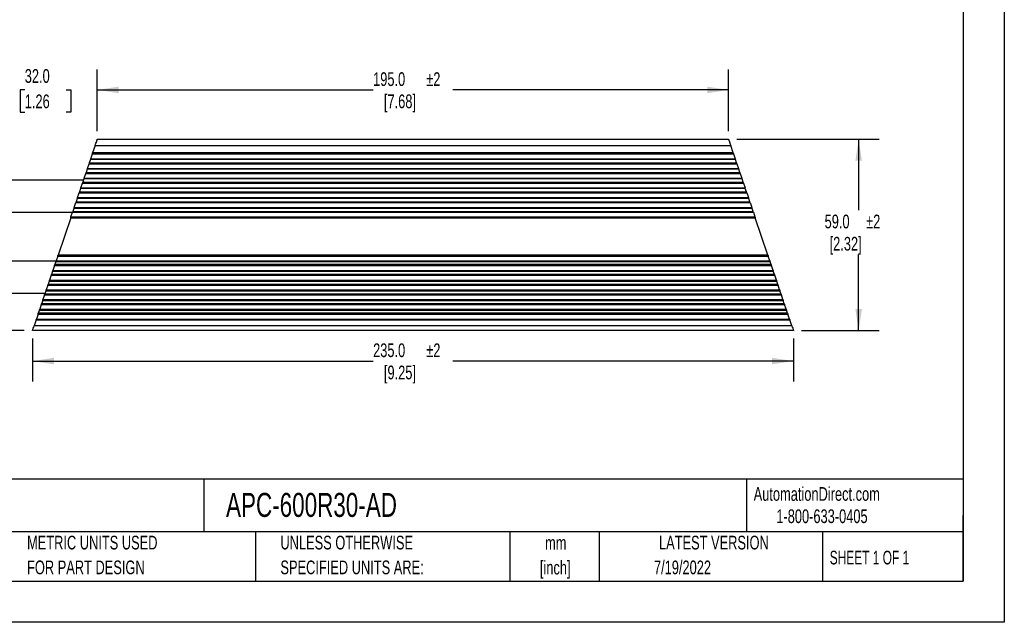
# Model space of a CAD drawing. Header units: millimetres. Extents: x 0 to 559, y 0 to 432.
# Tile 3 of 5: x 255 to 559, y 0 to 186. Entities that reach past the tile are written whole.
import ezdxf

# ---------------------------------------------------------------- set-up
doc = ezdxf.new("R2010")
doc.units = ezdxf.units.MM
doc.header["$LTSCALE"] = 2
doc.linetypes.add('CENTERX2', pattern=[20.32, 12.7, -2.54, 2.54, -2.54])
doc.layers.add('DIMENSIONS', color=140, linetype='Continuous', lineweight=25)
doc.layers.add('TEXT', color=140, linetype='Continuous', lineweight=25)
doc.styles.add('SLDTEXTSTYLE0', font='TXT', dxfattribs={"width": 0.7})
doc.styles.add('SLDTEXTSTYLE1', font='TXT', dxfattribs={"width": 0.65})
doc.dimstyles.new('SLDDIMSTYLE0', dxfattribs={"dimtxt": 4.316016, "dimasz": 6.604, "dimexe": 0, "dimexo": 0.0625, "dimgap": 1.079004, "dimtad": 0, "dimtih": 1, "dimtoh": 1, "dimrnd": 1e-09, "dimzin": 4, "dimdsep": 46, "dimtxsty": 'SLDTEXTSTYLE0', "dimsah": 1, "dimcen": 0.09, "dimadec": 0, "dimazin": 1, "dimtfac": 1, "dimtmove": 0, "dimatfit": 0, "dimfxl": 0, "dimfrac": 2, "dimtolj": 1, "dimtzin": 12, "dimarcsym": 0})
doc.dimstyles.new('SLDDIMSTYLE1', dxfattribs={"dimtxt": 4.316016, "dimasz": 6.604, "dimexe": 0, "dimexo": 0.0625, "dimgap": 1.079004, "dimtad": 0, "dimtih": 1, "dimtoh": 1, "dimrnd": 1e-09, "dimzin": 4, "dimdsep": 46, "dimtxsty": 'SLDTEXTSTYLE0', "dimsah": 1, "dimcen": 0.09, "dimadec": 0, "dimazin": 1, "dimtol": 1, "dimtp": 2, "dimtm": 2, "dimtfac": 1, "dimtdec": 0, "dimtofl": 0, "dimtmove": 0, "dimatfit": 3, "dimfxl": 0, "dimfrac": 2, "dimtolj": 1, "dimarcsym": 0})
doc.dimstyles.new('SLDDIMSTYLE2', dxfattribs={"dimtxt": 4.316016, "dimasz": 6.604, "dimexe": 0, "dimexo": 0.0625, "dimgap": 1.079004, "dimtad": 0, "dimtih": 1, "dimtoh": 1, "dimrnd": 1e-09, "dimzin": 12, "dimdsep": 46, "dimtxsty": 'SLDTEXTSTYLE0', "dimsah": 1, "dimcen": 0.09, "dimadec": 0, "dimazin": 3, "dimtfac": 1, "dimtmove": 0, "dimatfit": 0, "dimfxl": 0, "dimfrac": 2, "dimtolj": 1, "dimtzin": 12, "dimarcsym": 0})

# ---------------------------------------------------------------- blocks, each defined once
blk = doc.blocks.new('SW_NOTE_0')
at = {"layer": 'TEXT', "color": 0, "linetype": 'CENTERX2', "lineweight": 18, "char_height": 4.2333, "attachment_point": 1}
for s, insert, style in [('LS ELECTRIC BRAKING RESISTOR, 600W, 30 OHM, ENCAPSULATED, FOR USE WITH LS ELECTRIC', (0, 5.46), 'SLDTEXTSTYLE0'), ('230 VAC 2 kW & 3.5 kW DRIVES', (0, -2.19), 'SLDTEXTSTYLE1')]:
    blk.add_mtext(s, dxfattribs=dict(at, insert=insert, style=style))
blk = doc.blocks.new('SW_NOTE_0_1')
at = {"layer": 'TEXT', "color": 0, "linetype": 'CENTERX2', "lineweight": 18, "char_height": 4.233, "attachment_point": 2, "style": 'SLDTEXTSTYLE0'}
for s, insert in [('mm', (5.69, 5.46)), ('[inch]', (5.52, -2.19))]:
    blk.add_mtext(s, dxfattribs=dict(at, insert=insert))
blk = doc.blocks.new('SW_NOTE_0_2')
at = {"layer": 'TEXT', "color": 0, "linetype": 'CENTERX2', "lineweight": 18, "char_height": 4.2333, "attachment_point": 1, "style": 'SLDTEXTSTYLE0'}
for s, insert in [('UNLESS OTHERWISE', (0, 5.46)), ('SPECIFIED UNITS ARE:', (0, -2.19))]:
    blk.add_mtext(s, dxfattribs=dict(at, insert=insert))
blk = doc.blocks.new('SW_NOTE_0_6')
at = {"layer": 'TEXT', "color": 0, "linetype": 'CENTERX2', "lineweight": 18, "char_height": 4.2333, "attachment_point": 1, "style": 'SLDTEXTSTYLE0'}
for s, insert in [('METRIC UNITS USED', (0, 5.46)), ('FOR PART DESIGN', (0, -2.19))]:
    blk.add_mtext(s, dxfattribs=dict(at, insert=insert))
blk = doc.blocks.new('_D')
at = {"layer": 'DIMENSIONS'}
for p, q in [((246.68, 139.17), (246.68, 170.74)), ((278.65, 151.68), (278.65, 170.74)), ((246.68, 164.39), (233.98, 164.39)), ((256.25, 164.39), (254.81, 164.39)), ((254.81, 164.39), (254.81, 157.53)), ((269.08, 164.39), (270.53, 164.39)), ((270.53, 164.39), (270.53, 157.53)), ((278.65, 164.39), (291.35, 164.39)), ((254.81, 157.53), (256.25, 157.53)), ((270.53, 157.53), (269.08, 157.53))]:
    blk.add_line(p, q, dxfattribs=at)
for points in [[(246.68, 164.39), (240.08, 165.4), (240.08, 163.37)], [(278.65, 164.39), (285.26, 163.37), (285.26, 165.4)]]:
    blk.add_solid(points, dxfattribs=at)
at = {"layer": 'DIMENSIONS', "char_height": 4.233, "attachment_point": 1, "style": 'SLDTEXTSTYLE0'}
for s, insert in [('32.0', (256.25, 170.81)), ('1.26', (256.25, 162.98))]:
    blk.add_mtext(s, dxfattribs=dict(at, insert=insert))
blk = doc.blocks.new('_D_1')
at = {"layer": 'DIMENSIONS'}
for p, q in [((258.65, 87.6), (258.65, 74.31)), ((493.65, 87.6), (493.65, 74.31)), ((258.65, 80.66), (363.84, 80.66)), ((493.65, 80.66), (388.47, 80.66))]:
    blk.add_line(p, q, dxfattribs=at)
for points in [[(258.65, 80.66), (265.26, 79.65), (265.26, 81.68)], [(493.65, 80.66), (487.05, 81.68), (487.05, 79.65)]]:
    blk.add_solid(points, dxfattribs=at)
at = {"layer": 'DIMENSIONS', "char_height": 4.233, "attachment_point": 1, "style": 'SLDTEXTSTYLE0'}
for s, insert in [('235.0', (363.84, 86.12)), ('±2', (380.26, 86.12)), ('[9.25]', (367.18, 79.26))]:
    blk.add_mtext(s, dxfattribs=dict(at, insert=insert))
blk = doc.blocks.new('_D_2')
at = {"layer": 'DIMENSIONS'}
for p, q in [((476.19, 149.14), (520.17, 149.14)), ((513.82, 149.14), (513.82, 127.28)), ((513.82, 90.14), (513.82, 113.56)), ((496.19, 90.14), (520.17, 90.14))]:
    blk.add_line(p, q, dxfattribs=at)
for points in [[(513.82, 149.14), (512.81, 142.53), (514.84, 142.53)], [(513.82, 90.14), (514.84, 96.74), (512.81, 96.74)]]:
    blk.add_solid(points, dxfattribs=at)
at = {"layer": 'DIMENSIONS', "char_height": 4.233, "attachment_point": 1, "style": 'SLDTEXTSTYLE0'}
for s, insert in [('59.0', (503.3, 125.88)), ('±2', (516.13, 125.88)), ('[2.32]', (504.84, 119.02))]:
    blk.add_mtext(s, dxfattribs=dict(at, insert=insert))
blk = doc.blocks.new('_D_3')
at = {"layer": 'DIMENSIONS'}
for p, q in [((278.65, 151.68), (278.65, 170.74)), ((473.65, 151.68), (473.65, 170.74)), ((278.65, 164.39), (363.84, 164.39)), ((473.65, 164.39), (388.47, 164.39))]:
    blk.add_line(p, q, dxfattribs=at)
for points in [[(278.65, 164.39), (285.26, 163.37), (285.26, 165.4)], [(473.65, 164.39), (467.05, 165.4), (467.05, 163.37)]]:
    blk.add_solid(points, dxfattribs=at)
at = {"layer": 'DIMENSIONS', "char_height": 4.233, "attachment_point": 1, "style": 'SLDTEXTSTYLE0'}
for s, insert in [('195.0', (363.84, 169.84)), ('±2', (380.26, 169.84)), ('[7.68]', (367.18, 162.98))]:
    blk.add_mtext(s, dxfattribs=dict(at, insert=insert))
blk = doc.blocks.new('_D_4')
at = {"layer": 'DIMENSIONS'}
for p, q in [((239.84, 101.64), (239.84, 114.34)), ((244.14, 101.64), (233.49, 101.64)), ((256.11, 90.14), (233.49, 90.14)), ((239.84, 79.75), (239.84, 90.14)), ((206.53, 79.75), (205.08, 79.75)), ((205.08, 79.75), (205.08, 72.89)), ((219.36, 79.75), (220.81, 79.75)), ((220.81, 79.75), (220.81, 72.89)), ((227.14, 79.75), (239.84, 79.75)), ((205.08, 72.89), (206.53, 72.89)), ((220.81, 72.89), (219.36, 72.89))]:
    blk.add_line(p, q, dxfattribs=at)
for points in [[(239.84, 101.64), (240.86, 108.25), (238.82, 108.25)], [(239.84, 90.14), (238.82, 83.53), (240.86, 83.53)]]:
    blk.add_solid(points, dxfattribs=at)
at = {"layer": 'DIMENSIONS', "char_height": 4.233, "attachment_point": 1, "style": 'SLDTEXTSTYLE0'}
for s, insert in [('11.5', (206.53, 86.17)), ('0.45', (206.53, 78.35))]:
    blk.add_mtext(s, dxfattribs=dict(at, insert=insert))

msp = doc.modelspace()

# ---------------------------------------------------------------- linework, layer by layer
at = {"color": 7, "linetype": 'Continuous'}
for p, q in [((558.805, 431.805), (558.805, 0.005)), ((558.805, 0.005), (0.005, 0.005))]:
    msp.add_line(p, q, dxfattribs=at)
for p, q in [((278.654, 149.138), (473.654, 149.138)), ((277.998, 147.201), (277.223, 144.915)), ((277.998, 147.201), (474.311, 147.201)), ((475.086, 144.915), (474.311, 147.201)), ((276.617, 143.127), (277.135, 144.655)), ((276.617, 143.127), (475.692, 143.127)), ((277.135, 144.655), (475.174, 144.655)), ((475.086, 144.915), (277.223, 144.915)), ((475.174, 144.655), (475.692, 143.127)), ((275.607, 140.148), (276.099, 141.599)), ((275.607, 140.148), (476.702, 140.148)), ((276.099, 141.599), (476.209, 141.599)), ((276.529, 142.868), (276.187, 141.859)), ((276.187, 141.859), (476.122, 141.859)), ((475.779, 142.868), (276.529, 142.868)), ((476.122, 141.859), (475.779, 142.868)), ((476.209, 141.599), (476.702, 140.148)), ((274.509, 136.909), (274.167, 135.899)), ((477.8, 136.909), (274.509, 136.909)), ((274.597, 137.168), (275.089, 138.62)), ((274.597, 137.168), (477.712, 137.168)), ((275.089, 138.62), (477.22, 138.62)), ((275.519, 139.888), (275.177, 138.879)), ((275.177, 138.879), (477.132, 138.879)), ((476.789, 139.888), (275.519, 139.888)), ((477.132, 138.879), (476.789, 139.888)), ((477.22, 138.62), (477.712, 137.168)), ((478.142, 135.899), (477.8, 136.909)), ((246.681, 136.633), (274.415, 136.633)), ((273.499, 133.929), (273.157, 132.92)), ((478.81, 133.929), (273.499, 133.929)), ((273.587, 134.189), (274.079, 135.64)), ((273.587, 134.189), (478.722, 134.189)), ((274.079, 135.64), (478.23, 135.64)), ((274.167, 135.899), (478.142, 135.899)), ((478.23, 135.64), (478.722, 134.189)), ((479.152, 132.92), (478.81, 133.929)), ((272.463, 130.873), (272.121, 129.864)), ((479.845, 130.873), (272.463, 130.873)), ((272.551, 131.133), (273.069, 132.661)), ((272.551, 131.133), (479.758, 131.133)), ((273.069, 132.661), (479.24, 132.661)), ((273.157, 132.92), (479.152, 132.92)), ((479.24, 132.661), (479.758, 131.133)), ((480.188, 129.864), (479.845, 130.873)), ((271.427, 127.817), (271.111, 126.884)), ((480.881, 127.817), (271.427, 127.817)), ((271.515, 128.076), (272.033, 129.604)), ((271.515, 128.076), (480.794, 128.076)), ((272.033, 129.604), (480.276, 129.604)), ((272.121, 129.864), (480.188, 129.864)), ((480.276, 129.604), (480.794, 128.076)), ((481.198, 126.884), (480.881, 127.817)), ((246.681, 126.625), (271.023, 126.625)), ((270.443, 124.914), (266.527, 113.361)), ((270.443, 124.914), (481.866, 124.914)), ((270.531, 125.173), (271.023, 126.625)), ((270.531, 125.173), (481.778, 125.173)), ((271.023, 126.625), (481.286, 126.625)), ((271.111, 126.884), (481.198, 126.884)), ((481.286, 126.625), (481.778, 125.173)), ((485.782, 113.361), (481.866, 124.914)), ((266.439, 113.102), (265.947, 111.65)), ((266.439, 113.102), (485.87, 113.102)), ((485.782, 113.361), (266.527, 113.361)), ((486.362, 111.65), (485.87, 113.102)), ((246.681, 111.65), (265.947, 111.65)), ((265.455, 110.199), (264.937, 108.671)), ((265.455, 110.199), (486.854, 110.199)), ((265.859, 111.391), (265.542, 110.458)), ((486.766, 110.458), (265.542, 110.458)), ((265.859, 111.391), (486.45, 111.391)), ((265.947, 111.65), (486.362, 111.65)), ((486.766, 110.458), (486.45, 111.391)), ((487.372, 108.671), (486.854, 110.199)), ((264.419, 107.143), (263.901, 105.615)), ((264.419, 107.143), (487.89, 107.143)), ((264.849, 108.411), (264.507, 107.402)), ((487.802, 107.402), (264.507, 107.402)), ((264.849, 108.411), (487.46, 108.411)), ((264.937, 108.671), (487.372, 108.671)), ((487.802, 107.402), (487.46, 108.411)), ((488.408, 105.615), (487.89, 107.143)), ((263.383, 104.087), (262.891, 102.635)), ((263.383, 104.087), (488.926, 104.087)), ((263.813, 105.355), (263.471, 104.346)), ((488.838, 104.346), (263.471, 104.346)), ((263.813, 105.355), (488.496, 105.355)), ((263.901, 105.615), (488.408, 105.615)), ((488.838, 104.346), (488.496, 105.355)), ((489.418, 102.635), (488.926, 104.087)), ((246.681, 101.642), (262.554, 101.642)), ((262.373, 101.107), (261.881, 99.655)), ((262.373, 101.107), (489.936, 101.107)), ((262.803, 102.376), (262.461, 101.366)), ((489.848, 101.366), (262.461, 101.366)), ((262.803, 102.376), (489.506, 102.376)), ((262.891, 102.635), (489.418, 102.635)), ((489.848, 101.366), (489.506, 102.376)), ((490.428, 99.655), (489.936, 101.107)), ((261.363, 98.127), (260.871, 96.676)), ((261.363, 98.127), (490.946, 98.127)), ((261.793, 99.396), (261.45, 98.387)), ((490.858, 98.387), (261.45, 98.387)), ((261.793, 99.396), (490.516, 99.396)), ((261.881, 99.655), (490.428, 99.655)), ((490.858, 98.387), (490.516, 99.396)), ((491.438, 96.676), (490.946, 98.127)), ((260.353, 95.148), (259.835, 93.62)), ((260.353, 95.148), (491.956, 95.148)), ((260.783, 96.417), (260.44, 95.407)), ((491.868, 95.407), (260.44, 95.407)), ((260.783, 96.417), (491.526, 96.417)), ((260.871, 96.676), (491.438, 96.676)), ((491.868, 95.407), (491.526, 96.417)), ((492.474, 93.62), (491.956, 95.148)), ((259.747, 93.36), (259.144, 91.584)), ((493.164, 91.584), (259.144, 91.584)), ((259.747, 93.36), (492.562, 93.36)), ((259.835, 93.62), (492.474, 93.62)), ((493.164, 91.584), (492.562, 93.36)), ((493.654, 90.138), (258.654, 90.138))]:
    msp.add_line(p, q)
for points, knots in [([(277.998, 147.201), (278.088, 147.468), (278.173, 147.719), (278.333, 148.19), (278.404, 148.399), (278.494, 148.666), (278.521, 148.746), (278.568, 148.884), (278.588, 148.943), (278.621, 149.04), (278.634, 149.077), (278.65, 149.125), (278.654, 149.138), (278.654, 149.138)], [0, 0, 0, 0, 0.25, 0.25, 0.5, 0.5, 0.625, 0.625, 0.75, 0.75, 0.875, 0.875, 1, 1, 1, 1]), ([(473.654, 149.138), (473.654, 149.138), (473.671, 149.089), (473.72, 148.944), (473.74, 148.885), (473.787, 148.747), (473.814, 148.666), (473.874, 148.489), (473.907, 148.392), (473.977, 148.184), (474.015, 148.072), (474.134, 147.721), (474.22, 147.468), (474.311, 147.201)], [0, 0, 0, 0, 0.25, 0.25, 0.375, 0.375, 0.5, 0.5, 0.625, 0.625, 0.75, 0.75, 1, 1, 1, 1]), ([(276.617, 143.127), (276.617, 143.127), (276.608, 143.102), (276.577, 143.01), (276.555, 142.945), (276.529, 142.868)], [0, 0, 0, 0, 0.5, 0.5, 1, 1, 1, 1]), ([(277.135, 144.655), (277.135, 144.655), (277.143, 144.681), (277.174, 144.772), (277.197, 144.838), (277.223, 144.915)], [0, 0, 0, 0, 0.5, 0.5, 1, 1, 1, 1]), ([(475.086, 144.915), (475.112, 144.838), (475.134, 144.773), (475.165, 144.681), (475.174, 144.655), (475.174, 144.655)], [0, 0, 0, 0, 0.5, 0.5, 1, 1, 1, 1]), ([(475.779, 142.868), (475.753, 142.945), (475.731, 143.01), (475.7, 143.102), (475.692, 143.127), (475.692, 143.127)], [0, 0, 0, 0, 0.5, 0.5, 1, 1, 1, 1]), ([(275.607, 140.148), (275.607, 140.148), (275.598, 140.122), (275.567, 140.031), (275.545, 139.965), (275.519, 139.888)], [0, 0, 0, 0, 0.5, 0.5, 1, 1, 1, 1]), ([(276.187, 141.859), (276.161, 141.783), (276.139, 141.718), (276.108, 141.626), (276.099, 141.6), (276.099, 141.599)], [0, 0, 0, 0, 0.5, 0.5, 1, 1, 1, 1]), ([(476.209, 141.599), (476.209, 141.6), (476.201, 141.626), (476.169, 141.717), (476.147, 141.783), (476.122, 141.859)], [0, 0, 0, 0, 0.5, 0.5, 1, 1, 1, 1]), ([(476.789, 139.888), (476.763, 139.965), (476.741, 140.031), (476.71, 140.122), (476.702, 140.148), (476.702, 140.148)], [0, 0, 0, 0, 0.5, 0.5, 1, 1, 1, 1]), ([(274.597, 137.168), (274.597, 137.168), (274.588, 137.143), (274.557, 137.051), (274.535, 136.985), (274.509, 136.909)], [0, 0, 0, 0, 0.5, 0.5, 1, 1, 1, 1]), ([(275.177, 138.879), (275.151, 138.802), (275.128, 138.737), (275.097, 138.645), (275.089, 138.62), (275.089, 138.62)], [0, 0, 0, 0, 0.5, 0.5, 1, 1, 1, 1]), ([(477.22, 138.62), (477.22, 138.62), (477.211, 138.645), (477.18, 138.737), (477.158, 138.802), (477.132, 138.879)], [0, 0, 0, 0, 0.5, 0.5, 1, 1, 1, 1]), ([(477.8, 136.909), (477.774, 136.986), (477.751, 137.051), (477.72, 137.143), (477.712, 137.168), (477.712, 137.168)], [0, 0, 0, 0, 0.5, 0.5, 1, 1, 1, 1]), ([(273.587, 134.189), (273.587, 134.189), (273.578, 134.163), (273.547, 134.072), (273.525, 134.006), (273.499, 133.929)], [0, 0, 0, 0, 0.5, 0.5, 1, 1, 1, 1]), ([(274.167, 135.899), (274.141, 135.823), (274.118, 135.757), (274.087, 135.666), (274.079, 135.64), (274.079, 135.64)], [0, 0, 0, 0, 0.5, 0.5, 1, 1, 1, 1]), ([(478.23, 135.64), (478.23, 135.64), (478.221, 135.665), (478.19, 135.757), (478.168, 135.823), (478.142, 135.899)], [0, 0, 0, 0, 0.5, 0.5, 1, 1, 1, 1]), ([(478.81, 133.929), (478.784, 134.006), (478.761, 134.071), (478.73, 134.163), (478.722, 134.189), (478.722, 134.189)], [0, 0, 0, 0, 0.5, 0.5, 1, 1, 1, 1]), ([(272.551, 131.133), (272.551, 131.133), (272.542, 131.107), (272.511, 131.016), (272.489, 130.95), (272.463, 130.873)], [0, 0, 0, 0, 0.5, 0.5, 1, 1, 1, 1]), ([(273.157, 132.92), (273.131, 132.843), (273.108, 132.778), (273.077, 132.686), (273.069, 132.661), (273.069, 132.661)], [0, 0, 0, 0, 0.5, 0.5, 1, 1, 1, 1]), ([(479.24, 132.661), (479.24, 132.661), (479.231, 132.686), (479.2, 132.777), (479.178, 132.843), (479.152, 132.92)], [0, 0, 0, 0, 0.5, 0.5, 1, 1, 1, 1]), ([(479.845, 130.873), (479.819, 130.95), (479.797, 131.015), (479.766, 131.107), (479.758, 131.133), (479.758, 131.133)], [0, 0, 0, 0, 0.5, 0.5, 1, 1, 1, 1]), ([(271.515, 128.076), (271.515, 128.076), (271.506, 128.051), (271.475, 127.96), (271.453, 127.894), (271.427, 127.817)], [0, 0, 0, 0, 0.5, 0.5, 1, 1, 1, 1]), ([(272.121, 129.864), (272.095, 129.787), (272.072, 129.722), (272.041, 129.63), (272.033, 129.604), (272.033, 129.604)], [0, 0, 0, 0, 0.5, 0.5, 1, 1, 1, 1]), ([(480.276, 129.604), (480.276, 129.604), (480.267, 129.63), (480.236, 129.721), (480.214, 129.787), (480.188, 129.864)], [0, 0, 0, 0, 0.5, 0.5, 1, 1, 1, 1]), ([(480.881, 127.817), (480.855, 127.894), (480.833, 127.959), (480.802, 128.051), (480.794, 128.076), (480.794, 128.076)], [0, 0, 0, 0, 0.5, 0.5, 1, 1, 1, 1]), ([(270.443, 124.914), (270.469, 124.991), (270.491, 125.056), (270.522, 125.148), (270.531, 125.173), (270.531, 125.173)], [0, 0, 0, 0, 0.5, 0.5, 1, 1, 1, 1]), ([(271.111, 126.884), (271.085, 126.807), (271.062, 126.742), (271.031, 126.65), (271.023, 126.625), (271.023, 126.625)], [0, 0, 0, 0, 0.5, 0.5, 1, 1, 1, 1]), ([(481.286, 126.625), (481.286, 126.625), (481.277, 126.65), (481.246, 126.742), (481.224, 126.808), (481.198, 126.884)], [0, 0, 0, 0, 0.5, 0.5, 1, 1, 1, 1]), ([(481.778, 125.173), (481.778, 125.173), (481.786, 125.148), (481.817, 125.056), (481.84, 124.991), (481.866, 124.914)], [0, 0, 0, 0, 0.5, 0.5, 1, 1, 1, 1]), ([(266.439, 113.102), (266.439, 113.102), (266.447, 113.127), (266.478, 113.219), (266.501, 113.285), (266.527, 113.361)], [0, 0, 0, 0, 0.5, 0.5, 1, 1, 1, 1]), ([(485.782, 113.361), (485.808, 113.285), (485.83, 113.219), (485.861, 113.128), (485.87, 113.102), (485.87, 113.102)], [0, 0, 0, 0, 0.5, 0.5, 1, 1, 1, 1]), ([(265.455, 110.199), (265.455, 110.199), (265.463, 110.224), (265.494, 110.316), (265.516, 110.381), (265.542, 110.458)], [0, 0, 0, 0, 0.5, 0.5, 1, 1, 1, 1]), ([(265.859, 111.391), (265.885, 111.468), (265.907, 111.533), (265.938, 111.625), (265.947, 111.65), (265.947, 111.65)], [0, 0, 0, 0, 0.5, 0.5, 1, 1, 1, 1]), ([(486.362, 111.65), (486.362, 111.65), (486.37, 111.625), (486.401, 111.533), (486.424, 111.468), (486.45, 111.391)], [0, 0, 0, 0, 0.5, 0.5, 1, 1, 1, 1]), ([(486.766, 110.458), (486.792, 110.381), (486.814, 110.316), (486.845, 110.224), (486.854, 110.199), (486.854, 110.199)], [0, 0, 0, 0, 0.5, 0.5, 1, 1, 1, 1]), ([(264.419, 107.143), (264.419, 107.143), (264.427, 107.168), (264.458, 107.26), (264.481, 107.325), (264.507, 107.402)], [0, 0, 0, 0, 0.5, 0.5, 1, 1, 1, 1]), ([(264.849, 108.411), (264.875, 108.488), (264.897, 108.554), (264.928, 108.645), (264.937, 108.671), (264.937, 108.671)], [0, 0, 0, 0, 0.5, 0.5, 1, 1, 1, 1]), ([(487.372, 108.671), (487.372, 108.671), (487.38, 108.645), (487.411, 108.554), (487.434, 108.488), (487.46, 108.411)], [0, 0, 0, 0, 0.5, 0.5, 1, 1, 1, 1]), ([(487.802, 107.402), (487.828, 107.325), (487.85, 107.26), (487.881, 107.168), (487.89, 107.143), (487.89, 107.143)], [0, 0, 0, 0, 0.5, 0.5, 1, 1, 1, 1]), ([(263.383, 104.087), (263.383, 104.087), (263.391, 104.112), (263.422, 104.204), (263.445, 104.269), (263.471, 104.346)], [0, 0, 0, 0, 0.5, 0.5, 1, 1, 1, 1]), ([(263.813, 105.355), (263.839, 105.432), (263.861, 105.498), (263.892, 105.589), (263.901, 105.615), (263.901, 105.615)], [0, 0, 0, 0, 0.5, 0.5, 1, 1, 1, 1]), ([(488.408, 105.615), (488.408, 105.615), (488.416, 105.589), (488.447, 105.498), (488.47, 105.432), (488.496, 105.355)], [0, 0, 0, 0, 0.5, 0.5, 1, 1, 1, 1]), ([(488.838, 104.346), (488.864, 104.269), (488.886, 104.204), (488.917, 104.112), (488.926, 104.087), (488.926, 104.087)], [0, 0, 0, 0, 0.5, 0.5, 1, 1, 1, 1]), ([(262.373, 101.107), (262.373, 101.107), (262.381, 101.132), (262.412, 101.224), (262.435, 101.29), (262.461, 101.366)], [0, 0, 0, 0, 0.5, 0.5, 1, 1, 1, 1]), ([(262.803, 102.376), (262.829, 102.452), (262.851, 102.518), (262.882, 102.609), (262.891, 102.635), (262.891, 102.635)], [0, 0, 0, 0, 0.5, 0.5, 1, 1, 1, 1]), ([(489.418, 102.635), (489.418, 102.635), (489.426, 102.61), (489.457, 102.518), (489.48, 102.452), (489.506, 102.376)], [0, 0, 0, 0, 0.5, 0.5, 1, 1, 1, 1]), ([(489.848, 101.366), (489.874, 101.29), (489.896, 101.224), (489.927, 101.133), (489.936, 101.107), (489.936, 101.107)], [0, 0, 0, 0, 0.5, 0.5, 1, 1, 1, 1]), ([(261.363, 98.127), (261.363, 98.127), (261.371, 98.153), (261.402, 98.244), (261.425, 98.31), (261.45, 98.387)], [0, 0, 0, 0, 0.5, 0.5, 1, 1, 1, 1]), ([(261.793, 99.396), (261.819, 99.473), (261.841, 99.538), (261.872, 99.63), (261.881, 99.655), (261.881, 99.655)], [0, 0, 0, 0, 0.5, 0.5, 1, 1, 1, 1]), ([(490.428, 99.655), (490.428, 99.655), (490.436, 99.63), (490.467, 99.539), (490.49, 99.473), (490.516, 99.396)], [0, 0, 0, 0, 0.5, 0.5, 1, 1, 1, 1]), ([(490.858, 98.387), (490.884, 98.31), (490.906, 98.245), (490.937, 98.153), (490.946, 98.127), (490.946, 98.127)], [0, 0, 0, 0, 0.5, 0.5, 1, 1, 1, 1]), ([(260.353, 95.148), (260.353, 95.148), (260.361, 95.173), (260.392, 95.265), (260.414, 95.331), (260.44, 95.407)], [0, 0, 0, 0, 0.5, 0.5, 1, 1, 1, 1]), ([(260.783, 96.417), (260.808, 96.493), (260.83, 96.558), (260.861, 96.649), (260.87, 96.675), (260.871, 96.676)], [0, 0, 0, 0, 0.5, 0.5, 1, 1, 1, 1]), ([(491.438, 96.676), (491.438, 96.675), (491.447, 96.649), (491.478, 96.558), (491.5, 96.493), (491.526, 96.417)], [0, 0, 0, 0, 0.5, 0.5, 1, 1, 1, 1]), ([(491.868, 95.407), (491.894, 95.33), (491.916, 95.265), (491.947, 95.173), (491.956, 95.148), (491.956, 95.148)], [0, 0, 0, 0, 0.5, 0.5, 1, 1, 1, 1]), ([(258.654, 90.138), (258.715, 90.318), (258.789, 90.535), (258.957, 91.032), (259.048, 91.299), (259.144, 91.584)], [0, 0, 0, 0, 0.5, 0.5, 1, 1, 1, 1]), ([(259.747, 93.36), (259.773, 93.437), (259.795, 93.503), (259.826, 93.594), (259.835, 93.62), (259.835, 93.62)], [0, 0, 0, 0, 0.5, 0.5, 1, 1, 1, 1]), ([(492.474, 93.62), (492.474, 93.62), (492.482, 93.595), (492.513, 93.503), (492.536, 93.437), (492.562, 93.36)], [0, 0, 0, 0, 0.5, 0.5, 1, 1, 1, 1]), ([(493.164, 91.584), (493.261, 91.299), (493.351, 91.031), (493.52, 90.534), (493.593, 90.318), (493.654, 90.138)], [0, 0, 0, 0, 0.5, 0.5, 1, 1, 1, 1])]:
    msp.add_open_spline(points, degree=3, knots=knots)
at = {"layer": 'TEXT'}
for p, q in [((546.1, 419.1), (546.1, 12.7)), ((546.1, 44.252), (12.7, 44.252)), ((311.518, 44.252), (311.518, 27.94)), ((479.151, 44.252), (479.151, 27.94)), ((546.1, 12.7), (546.1, 33.02)), ((546.1, 27.94), (12.7, 27.94)), ((327.56, 27.94), (327.56, 12.7)), ((406.049, 27.94), (406.049, 12.7)), ((433.624, 27.94), (433.624, 12.7)), ((502.697, 27.94), (502.697, 12.7)), ((12.7, 12.7), (546.1, 12.7))]:
    msp.add_line(p, q, dxfattribs=at)

# ---------------------------------------------------------------- block references
at = {"layer": 'TEXT', "linetype": 'CENTERX2', "lineweight": 18}
for name, p in [('SW_NOTE_0', (15.951, 36.661)), ('SW_NOTE_0_6', (256.957, 21.271)), ('SW_NOTE_0_2', (335.216, 21.271)), ('SW_NOTE_0_1', (414.572, 21.189))]:
    msp.add_blockref(name, p, dxfattribs=at)

# ---------------------------------------------------------------- texts
for s, insert, char_height, attachment_point, style in [('APC-600R30-AD', (318.415, 39.959), 7.40833, 1, 'SLDTEXTSTYLE0'), ('AutomationDirect.com', (481.39, 41.753), 4.23333, 1, 'SLDTEXTSTYLE0'), ('1-800-633-0405', (488.383, 34.874), 4.23333, 1, 'SLDTEXTSTYLE0'), ('LATEST VERSION', (469.104, 26.728), 4.23333, 2, 'SLDTEXTSTYLE0'), ('SHEET 1 OF 1', (504.883, 22.103), 4.23333, 1, 'SLDTEXTSTYLE1'), ('7/19/2022', (459.403, 19.071), 4.2333, 2, 'SLDTEXTSTYLE0')]:
    msp.add_mtext(s, dxfattribs=dict(at, insert=insert, char_height=char_height, attachment_point=attachment_point, style=style))

# ---------------------------------------------------------------- dimensions: what is measured, and where the dimension line sits
at = {"layer": 'DIMENSIONS'}
dim = msp.add_linear_dim(base=(246.681, 164.386), p1=(278.654, 149.138), p2=(246.681, 136.633), dimstyle='SLDDIMSTYLE0', dxfattribs=at)
dim.commit()
dim.dimension.update_dxf_attribs({"geometry": '_D', "text_midpoint": (262.668, 164.386), "dimtype": 160})
for base, p1, p2, angle, text, picture, middle in [((473.654, 164.386), (278.654, 149.138), (473.654, 149.138), 0, '<>\\P[7.68]', '_D_3', (376.154, 164.386)), ((513.821, 90.138), (473.654, 149.138), (493.654, 90.138), 90, '<>\\P[2.32]', '_D_2', (513.821, 120.421)), ((258.654, 80.663), (493.654, 90.138), (258.654, 90.138), 0, '<>\\P[9.25]', '_D_1', (376.154, 80.663))]:
    dim = msp.add_linear_dim(base=base, p1=p1, p2=p2, angle=angle, text=text, dimstyle='SLDDIMSTYLE1', dxfattribs=at)
    dim.commit()
    dim.dimension.update_dxf_attribs({"geometry": picture, "text_midpoint": middle, "dimtype": 160})
dim = msp.add_linear_dim(base=(239.839, 101.642), p1=(258.654, 90.138), p2=(246.681, 101.642), angle=90, dimstyle='SLDDIMSTYLE2', dxfattribs=at)
dim.commit()
dim.dimension.update_dxf_attribs({"geometry": '_D_4', "text_midpoint": (239.839, 79.75), "dimtype": 160})

doc.saveas('drawing.dxf')
